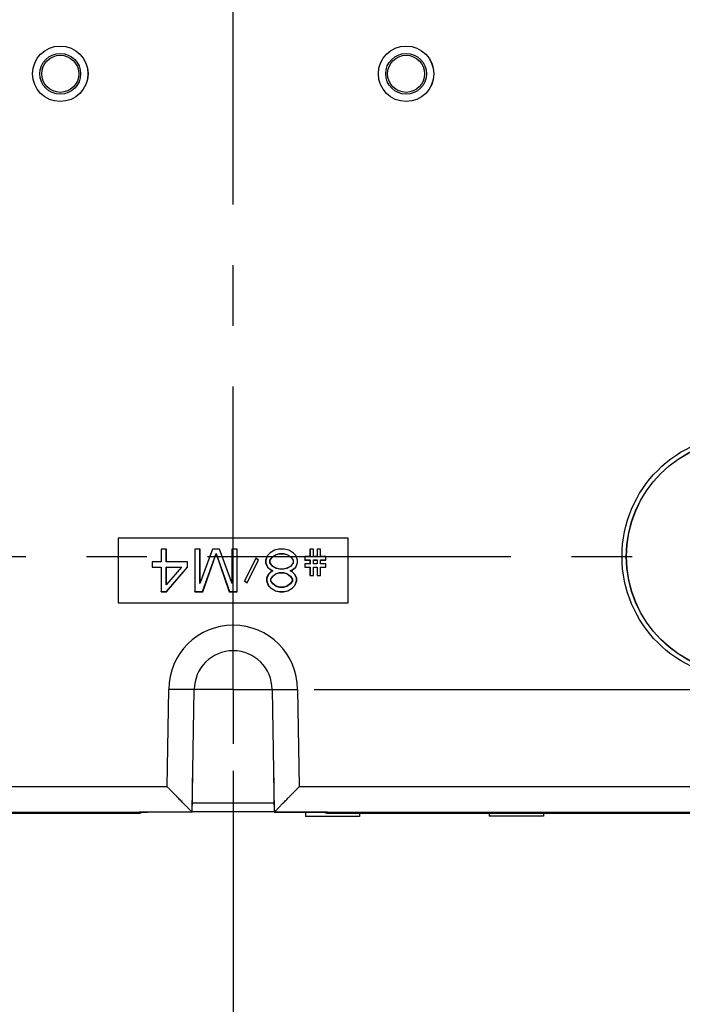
# Model space of a CAD drawing. Header units: inches. Extents: x 0 to 34, y 0 to 22.
# Tile 35 of 47: x 20.8 to 22.3, y 11 to 13.3. Entities that reach past the tile are written whole.
import ezdxf

# ---------------------------------------------------------------- set-up
doc = ezdxf.new("R2010")
doc.units = ezdxf.units.IN
doc.header["$LTSCALE"] = 1.87
doc.header["$MEASUREMENT"] = 0
doc.linetypes.add('CENTER', pattern=[0.6, 0.375, -0.075, 0.075, -0.075])
doc.layers.get('0').update_dxf_attribs({"linetype": 'CONTINUOUS'})
doc.layers.add('DEFAULT_1', color=7, linetype='CENTER')
doc.layers.add('DIMENSIONS', color=7, linetype='CONTINUOUS')
doc.styles.get("Standard").update_dxf_attribs({"font": 'txt', "width": 0.8})
doc.dimstyles.new('DIMSTYLE_1', dxfattribs={"dimtxt": 0.125, "dimasz": 0.1875, "dimexe": 0.18, "dimexo": 0.0625, "dimgap": 0.09, "dimtad": 0, "dimtih": 1, "dimtoh": 1, "dimdec": 3, "dimzin": 4, "dimdsep": 46, "dimtxsty": 'STANDARD', "dimblk": '_FILLED', "dimblk1": '_FILLED', "dimblk2": '_FILLED', "dimcen": 0.09, "dimadec": 0, "dimazin": 0, "dimtp": 0.01, "dimtm": 0.01, "dimtfac": 1, "dimtdec": 3, "dimtofl": 0, "dimtmove": 0, "dimatfit": 3, "dimldrblk": '_FILLED', "dimfxl": 1, "dimtolj": 1, "dimtzin": 4, "dimarcsym": 0})

# ---------------------------------------------------------------- blocks, each defined once
blk = doc.blocks.new('_FILLED')
at = {"color": 0, "linetype": 'BYBLOCK'}
blk.add_solid([(0, 0), (-1, 0.167), (-1, -0.167)], dxfattribs=at)
blk = doc.blocks.new('*D4')
at = {"layer": 'DIMENSIONS', "color": 2, "linetype": 'CONTINUOUS'}
for p, q in [((21.457, 18.2607), (24.2746, 18.2607)), ((24.1496, 18.2607), (24.1496, 15.3095)), ((24.1496, 11.7607), (24.1496, 14.6532)), ((21.4569, 11.7607), (24.2746, 11.7607))]:
    blk.add_line(p, q, dxfattribs=at)
at = {"layer": 'DIMENSIONS', "color": 2, "linetype": 'CONTINUOUS', "xscale": 0.1875, "yscale": 0.1875, "zscale": 0.1875}
for p, rotation in [((24.1496, 18.2607), 90), ((24.1496, 11.7607), 270)]:
    blk.add_blockref('_FILLED', p, dxfattribs=dict(at, rotation=rotation))
at = {"layer": 'DIMENSIONS', "color": 2, "linetype": 'CONTINUOUS', "width": 0.8}
for s, p in [('6.500', (23.4871, 15.122)), ('[', (24.1121, 15.122)), ('165.1', (24.2121, 15.122)), (']', (24.7121, 15.122)), ('PANEL MOUNT', (23.5996, 14.9032)), ('SCREW LOCATIONS', (23.3996, 14.7157))]:
    blk.add_text(s, height=0.125, dxfattribs=at).set_placement(p)
blk = doc.blocks.new('*D7')
at = {"layer": 'DIMENSIONS', "color": 2, "linetype": 'CONTINUOUS'}
for p, q in [((21.2693, 11.5731), (21.2693, 10.5482)), ((19.3891, 11.5338), (19.3891, 10.5482)), ((19.3891, 10.6732), (19.0291, 10.6732)), ((21.2693, 10.6732), (21.6484, 10.6732))]:
    blk.add_line(p, q, dxfattribs=at)
at = {"layer": 'DIMENSIONS', "color": 2, "linetype": 'CONTINUOUS', "xscale": 0.1875, "yscale": 0.1875, "zscale": 0.1875}
blk.add_blockref('_FILLED', (19.3891, 10.6732), dxfattribs=at)
at = {"layer": 'DIMENSIONS', "color": 2, "linetype": 'CONTINUOUS', "xscale": 0.1875, "yscale": 0.1875, "zscale": 0.1875, "rotation": 180}
blk.add_blockref('_FILLED', (21.2693, 10.6732), dxfattribs=at)
at = {"layer": 'DIMENSIONS', "color": 2, "linetype": 'CONTINUOUS', "width": 0.8}
for s, p in [('1.880', (21.7109, 10.6107)), ('[', (22.3359, 10.6107)), ('47.76', (22.4359, 10.6107)), (']', (22.9359, 10.6107))]:
    blk.add_text(s, height=0.125, dxfattribs=at).set_placement(p)
blk = doc.blocks.new('*D10')
at = {"layer": 'DIMENSIONS', "color": 2, "linetype": 'CONTINUOUS'}
for p, q in [((19.3891, 11.5338), (19.3891, 9.5482)), ((19.8899, 11.0054), (19.8899, 9.5482)), ((19.3891, 9.6732), (19.0291, 9.6732)), ((19.8899, 9.6732), (20.2584, 9.6732))]:
    blk.add_line(p, q, dxfattribs=at)
at = {"layer": 'DIMENSIONS', "color": 2, "linetype": 'CONTINUOUS', "xscale": 0.1875, "yscale": 0.1875, "zscale": 0.1875}
blk.add_blockref('_FILLED', (19.3891, 9.6732), dxfattribs=at)
at = {"layer": 'DIMENSIONS', "color": 2, "linetype": 'CONTINUOUS', "xscale": 0.1875, "yscale": 0.1875, "zscale": 0.1875, "rotation": 180}
blk.add_blockref('_FILLED', (19.8899, 9.6732), dxfattribs=at)
at = {"layer": 'DIMENSIONS', "color": 2, "linetype": 'CONTINUOUS', "width": 0.8}
for s, p in [('.501', (20.3209, 9.6107)), ('[', (20.8459, 9.6107)), ('12.72', (20.9459, 9.6107)), (']', (21.4459, 9.6107)), ('ANTENNA CONNECTOR', (20.3209, 9.3919))]:
    blk.add_text(s, height=0.125, dxfattribs=at).set_placement(p)
blk = doc.blocks.new('*D11')
at = {"layer": 'DIMENSIONS', "color": 2, "linetype": 'CONTINUOUS'}
for p, q in [((19.3891, 11.5338), (19.3891, 10.0482)), ((20.551, 11.3107), (20.551, 10.0482)), ((19.3891, 10.1732), (19.0291, 10.1732)), ((20.551, 10.1732), (20.893, 10.1732))]:
    blk.add_line(p, q, dxfattribs=at)
at = {"layer": 'DIMENSIONS', "color": 2, "linetype": 'CONTINUOUS', "xscale": 0.1875, "yscale": 0.1875, "zscale": 0.1875}
blk.add_blockref('_FILLED', (19.3891, 10.1732), dxfattribs=at)
at = {"layer": 'DIMENSIONS', "color": 2, "linetype": 'CONTINUOUS', "xscale": 0.1875, "yscale": 0.1875, "zscale": 0.1875, "rotation": 180}
blk.add_blockref('_FILLED', (20.551, 10.1732), dxfattribs=at)
at = {"layer": 'DIMENSIONS', "color": 2, "linetype": 'CONTINUOUS', "width": 0.8}
for s, p in [('1.162', (20.9555, 10.1107)), ('[', (21.5805, 10.1107)), ('29.51', (21.6805, 10.1107)), (']', (22.1805, 10.1107)), ('RESET SWITCH', (20.9555, 9.8919))]:
    blk.add_text(s, height=0.125, dxfattribs=at).set_placement(p)

msp = doc.modelspace()

# ---------------------------------------------------------------- linework, layer by layer
at = {"color": 7, "linetype": 'CONTINUOUS'}
for p, q in [((21.5353, 12.1113), (21.0033, 12.1113)), ((21.0033, 12.1113), (21.0036, 12.111)), ((21.0033, 12.1113), (21.0033, 11.9612)), ((21.5351, 12.111), (21.0036, 12.111)), ((21.0036, 12.111), (21.0036, 11.9614)), ((21.5353, 12.1113), (21.5351, 12.111)), ((21.5351, 11.9614), (21.5351, 12.111)), ((21.5353, 11.9612), (21.5353, 12.1113)), ((21.1148, 12.0855), (21.1025, 12.0855)), ((21.1025, 12.0855), (21.1027, 12.0852)), ((21.1025, 12.0855), (21.1025, 12.0561)), ((21.1145, 12.0852), (21.1027, 12.0852)), ((21.1027, 12.0852), (21.1027, 12.0559)), ((21.1148, 12.0855), (21.1145, 12.0852)), ((21.1145, 12.0559), (21.1145, 12.0852)), ((21.1148, 12.0561), (21.1148, 12.0855)), ((21.1927, 12.0855), (21.1804, 12.0855)), ((21.1804, 12.0855), (21.1807, 12.0852)), ((21.1804, 12.0855), (21.1804, 11.987)), ((21.1924, 12.0852), (21.1807, 12.0852)), ((21.1807, 12.0852), (21.1807, 11.9873)), ((21.1927, 12.0855), (21.1924, 12.0852)), ((21.1924, 12.0065), (21.1924, 12.0852)), ((21.2216, 12.0852), (21.1924, 12.0065)), ((21.1927, 12.008), (21.1927, 12.0855)), ((21.2214, 12.0855), (21.1927, 12.008)), ((21.1987, 11.9873), (21.2296, 12.0758)), ((21.1989, 11.987), (21.2296, 12.075)), ((21.2378, 12.0855), (21.2214, 12.0855)), ((21.2214, 12.0855), (21.2216, 12.0852)), ((21.2376, 12.0852), (21.2216, 12.0852)), ((21.2296, 12.0758), (21.2606, 11.9873)), ((21.2296, 12.075), (21.2296, 12.0758)), ((21.2296, 12.075), (21.2604, 11.987)), ((21.2378, 12.0855), (21.2376, 12.0852)), ((21.2668, 12.0065), (21.2376, 12.0852)), ((21.2665, 12.008), (21.2378, 12.0855)), ((21.2788, 12.0855), (21.2665, 12.0855)), ((21.2665, 12.0855), (21.2668, 12.0852)), ((21.2665, 12.0855), (21.2665, 12.008)), ((21.2786, 12.0852), (21.2668, 12.0852)), ((21.2668, 12.0852), (21.2668, 12.0065)), ((21.2788, 12.0855), (21.2786, 12.0852)), ((21.2786, 11.9873), (21.2786, 12.0852)), ((21.2788, 11.987), (21.2788, 12.0855)), ((21.3547, 12.0771), (21.3485, 12.0708)), ((21.3549, 12.0769), (21.3488, 12.0707)), ((21.365, 12.0834), (21.3547, 12.0771)), ((21.3547, 12.0771), (21.3549, 12.0769)), ((21.365, 12.0831), (21.3549, 12.0769)), ((21.3607, 12.0689), (21.369, 12.0731)), ((21.3608, 12.0687), (21.3691, 12.0729)), ((21.3752, 12.0855), (21.365, 12.0834)), ((21.3752, 12.0852), (21.365, 12.0831)), ((21.365, 12.0834), (21.365, 12.0831)), ((21.369, 12.0731), (21.3772, 12.0752)), ((21.3691, 12.0729), (21.369, 12.0731)), ((21.3691, 12.0729), (21.3773, 12.075)), ((21.3875, 12.0855), (21.3752, 12.0855)), ((21.3752, 12.0855), (21.3752, 12.0852)), ((21.3875, 12.0852), (21.3752, 12.0852)), ((21.3772, 12.0752), (21.3855, 12.0752)), ((21.3773, 12.075), (21.3772, 12.0752)), ((21.3773, 12.075), (21.3855, 12.075)), ((21.3855, 12.0752), (21.3938, 12.0731)), ((21.3855, 12.075), (21.3855, 12.0752)), ((21.3855, 12.075), (21.3937, 12.0729)), ((21.3978, 12.0834), (21.3875, 12.0855)), ((21.3875, 12.0855), (21.3875, 12.0852)), ((21.3977, 12.0831), (21.3875, 12.0852)), ((21.3937, 12.0729), (21.3938, 12.0731)), ((21.3937, 12.0729), (21.4019, 12.0687)), ((21.3938, 12.0731), (21.402, 12.0689)), ((21.3978, 12.0834), (21.3977, 12.0831)), ((21.4078, 12.0769), (21.3977, 12.0831)), ((21.408, 12.0771), (21.3978, 12.0834)), ((21.408, 12.0771), (21.4078, 12.0769)), ((21.4139, 12.0707), (21.4078, 12.0769)), ((21.4142, 12.0708), (21.408, 12.0771)), ((21.4552, 12.0855), (21.447, 12.0855)), ((21.447, 12.0855), (21.4472, 12.0852)), ((21.447, 12.0855), (21.447, 12.0687)), ((21.4549, 12.0852), (21.4472, 12.0852)), ((21.4472, 12.0852), (21.4472, 12.0684)), ((21.4552, 12.0855), (21.4549, 12.0852)), ((21.4549, 12.0684), (21.4549, 12.0852)), ((21.4552, 12.0687), (21.4552, 12.0855)), ((21.4716, 12.0855), (21.4634, 12.0855)), ((21.4634, 12.0855), (21.4636, 12.0852)), ((21.4634, 12.0855), (21.4634, 12.0687)), ((21.4713, 12.0852), (21.4636, 12.0852)), ((21.4636, 12.0852), (21.4636, 12.0684)), ((21.4716, 12.0855), (21.4713, 12.0852)), ((21.4713, 12.0684), (21.4713, 12.0852)), ((21.4716, 12.0687), (21.4716, 12.0855)), ((21.1025, 12.0561), (21.082, 12.0561)), ((21.082, 12.0561), (21.0822, 12.0559)), ((21.082, 12.0561), (21.082, 12.0436)), ((21.1027, 12.0559), (21.0822, 12.0559)), ((21.0822, 12.0559), (21.0822, 12.0438)), ((21.1025, 12.0561), (21.1027, 12.0559)), ((21.1148, 12.0561), (21.1145, 12.0559)), ((21.1637, 12.0559), (21.1145, 12.0559)), ((21.164, 12.0561), (21.1148, 12.0561)), ((21.164, 12.0561), (21.1637, 12.0559)), ((21.1637, 12.0437), (21.1637, 12.0559)), ((21.164, 12.0436), (21.164, 12.0561)), ((21.3219, 12.0645), (21.2952, 12.0122)), ((21.322, 12.0641), (21.2956, 12.0122)), ((21.3013, 12.0084), (21.3277, 12.0602)), ((21.3014, 12.008), (21.328, 12.0603)), ((21.328, 12.0603), (21.3219, 12.0645)), ((21.3219, 12.0645), (21.322, 12.0641)), ((21.3277, 12.0602), (21.322, 12.0641)), ((21.328, 12.0603), (21.3277, 12.0602)), ((21.3485, 12.0708), (21.3444, 12.0603)), ((21.3444, 12.0603), (21.3447, 12.0603)), ((21.3444, 12.0603), (21.3444, 12.054)), ((21.3444, 12.054), (21.3447, 12.0541)), ((21.3444, 12.054), (21.3485, 12.0436)), ((21.3488, 12.0707), (21.3447, 12.0603)), ((21.3447, 12.0603), (21.3447, 12.0541)), ((21.3447, 12.0541), (21.3488, 12.0437)), ((21.3485, 12.0708), (21.3488, 12.0707)), ((21.3544, 12.0604), (21.3607, 12.0689)), ((21.3547, 12.0603), (21.3544, 12.0604)), ((21.3544, 12.054), (21.3544, 12.0604)), ((21.3607, 12.0455), (21.3544, 12.054)), ((21.3547, 12.054), (21.3544, 12.054)), ((21.3547, 12.0603), (21.3608, 12.0687)), ((21.3547, 12.054), (21.3547, 12.0603)), ((21.3608, 12.0457), (21.3547, 12.054)), ((21.3608, 12.0687), (21.3607, 12.0689)), ((21.4019, 12.0687), (21.402, 12.0689)), ((21.4019, 12.0687), (21.408, 12.0603)), ((21.408, 12.054), (21.4019, 12.0457)), ((21.402, 12.0689), (21.4083, 12.0604)), ((21.4083, 12.054), (21.402, 12.0455)), ((21.408, 12.0603), (21.4083, 12.0604)), ((21.408, 12.0603), (21.408, 12.054)), ((21.408, 12.054), (21.4083, 12.054)), ((21.4083, 12.0604), (21.4083, 12.054)), ((21.4142, 12.0708), (21.4139, 12.0707)), ((21.418, 12.0603), (21.4139, 12.0707)), ((21.4139, 12.0437), (21.418, 12.0541)), ((21.4183, 12.0603), (21.4142, 12.0708)), ((21.4142, 12.0436), (21.4183, 12.054)), ((21.4183, 12.0603), (21.418, 12.0603)), ((21.418, 12.0541), (21.418, 12.0603)), ((21.4183, 12.054), (21.418, 12.0541)), ((21.4183, 12.054), (21.4183, 12.0603)), ((21.447, 12.0687), (21.4347, 12.0687)), ((21.4347, 12.0687), (21.4349, 12.0684)), ((21.4347, 12.0687), (21.4347, 12.0603)), ((21.4347, 12.0603), (21.4349, 12.0606)), ((21.4347, 12.0603), (21.447, 12.0603)), ((21.447, 12.052), (21.4347, 12.052)), ((21.4347, 12.052), (21.4349, 12.0517)), ((21.4347, 12.052), (21.4347, 12.0436)), ((21.4472, 12.0684), (21.4349, 12.0684)), ((21.4349, 12.0684), (21.4349, 12.0606)), ((21.4349, 12.0606), (21.4472, 12.0606)), ((21.4472, 12.0517), (21.4349, 12.0517)), ((21.4349, 12.0517), (21.4349, 12.0438)), ((21.447, 12.0687), (21.4472, 12.0684)), ((21.447, 12.0603), (21.4472, 12.0606)), ((21.447, 12.0603), (21.447, 12.052)), ((21.447, 12.052), (21.4472, 12.0517)), ((21.4472, 12.0606), (21.4472, 12.0517)), ((21.4552, 12.0687), (21.4549, 12.0684)), ((21.4636, 12.0684), (21.4549, 12.0684)), ((21.4549, 12.0606), (21.4636, 12.0606)), ((21.4552, 12.0603), (21.4549, 12.0606)), ((21.4549, 12.0517), (21.4549, 12.0606)), ((21.4552, 12.052), (21.4549, 12.0517)), ((21.4636, 12.0517), (21.4549, 12.0517)), ((21.4634, 12.0687), (21.4552, 12.0687)), ((21.4552, 12.0603), (21.4634, 12.0603)), ((21.4552, 12.052), (21.4552, 12.0603)), ((21.4634, 12.052), (21.4552, 12.052)), ((21.4634, 12.0687), (21.4636, 12.0684)), ((21.4634, 12.0603), (21.4636, 12.0606)), ((21.4634, 12.0603), (21.4634, 12.052)), ((21.4634, 12.052), (21.4636, 12.0517)), ((21.4636, 12.0606), (21.4636, 12.0517)), ((21.4716, 12.0687), (21.4713, 12.0684)), ((21.4836, 12.0684), (21.4713, 12.0684)), ((21.4713, 12.0606), (21.4836, 12.0606)), ((21.4716, 12.0603), (21.4713, 12.0606)), ((21.4713, 12.0517), (21.4713, 12.0606)), ((21.4716, 12.052), (21.4713, 12.0517)), ((21.4836, 12.0517), (21.4713, 12.0517)), ((21.4839, 12.0687), (21.4716, 12.0687)), ((21.4716, 12.0603), (21.4839, 12.0603)), ((21.4716, 12.052), (21.4716, 12.0603)), ((21.4839, 12.052), (21.4716, 12.052)), ((21.4839, 12.0687), (21.4836, 12.0684)), ((21.4836, 12.0606), (21.4836, 12.0684)), ((21.4839, 12.0603), (21.4836, 12.0606)), ((21.4839, 12.052), (21.4836, 12.0517)), ((21.4836, 12.0438), (21.4836, 12.0517)), ((21.4839, 12.0603), (21.4839, 12.0687)), ((21.4839, 12.0436), (21.4839, 12.052)), ((21.082, 12.0436), (21.0822, 12.0438)), ((21.082, 12.0436), (21.1025, 12.0436)), ((21.0822, 12.0438), (21.1027, 12.0438)), ((21.1025, 12.0436), (21.1027, 12.0438)), ((21.1025, 12.0436), (21.1025, 11.987)), ((21.1027, 12.0438), (21.1027, 11.9873)), ((21.1145, 12.0438), (21.1502, 12.0438)), ((21.1148, 12.0436), (21.1145, 12.0438)), ((21.1145, 12.0031), (21.1145, 12.0438)), ((21.1502, 12.0438), (21.1145, 12.0031)), ((21.1147, 11.9873), (21.1637, 12.0437)), ((21.1148, 12.0436), (21.1496, 12.0436)), ((21.1148, 12.0038), (21.1148, 12.0436)), ((21.1148, 11.987), (21.164, 12.0436)), ((21.1496, 12.0436), (21.1148, 12.0038)), ((21.1496, 12.0436), (21.1502, 12.0438)), ((21.164, 12.0436), (21.1637, 12.0437)), ((21.3506, 12.0268), (21.3465, 12.0184)), ((21.3508, 12.0267), (21.3468, 12.0184)), ((21.3485, 12.0436), (21.3488, 12.0437)), ((21.3485, 12.0436), (21.3567, 12.0373)), ((21.3488, 12.0437), (21.3569, 12.0375)), ((21.3567, 12.0331), (21.3506, 12.0268)), ((21.3506, 12.0268), (21.3508, 12.0267)), ((21.3569, 12.0329), (21.3508, 12.0267)), ((21.3567, 12.0373), (21.3569, 12.0375)), ((21.3567, 12.0373), (21.3608, 12.0352)), ((21.3608, 12.0352), (21.3567, 12.0331)), ((21.3567, 12.0331), (21.3569, 12.0329)), ((21.3569, 12.0375), (21.3614, 12.0352)), ((21.3614, 12.0352), (21.3569, 12.0329)), ((21.3608, 12.0457), (21.3607, 12.0455)), ((21.369, 12.0412), (21.3607, 12.0455)), ((21.3607, 12.0228), (21.3689, 12.0292)), ((21.3691, 12.0415), (21.3608, 12.0457)), ((21.3608, 12.0352), (21.3614, 12.0352)), ((21.3608, 12.0226), (21.3691, 12.0289)), ((21.3689, 12.0292), (21.3772, 12.0313)), ((21.3691, 12.0289), (21.3689, 12.0292)), ((21.3691, 12.0415), (21.369, 12.0412)), ((21.3772, 12.0391), (21.369, 12.0412)), ((21.3773, 12.0394), (21.3691, 12.0415)), ((21.3691, 12.0289), (21.3773, 12.031)), ((21.3773, 12.0394), (21.3772, 12.0391)), ((21.3855, 12.0391), (21.3772, 12.0391)), ((21.3772, 12.0313), (21.3855, 12.0313)), ((21.3773, 12.031), (21.3772, 12.0313)), ((21.3855, 12.0394), (21.3773, 12.0394)), ((21.3773, 12.031), (21.3855, 12.031)), ((21.3937, 12.0415), (21.3855, 12.0394)), ((21.3938, 12.0412), (21.3855, 12.0391)), ((21.3855, 12.0394), (21.3855, 12.0391)), ((21.3855, 12.0313), (21.3938, 12.0292)), ((21.3855, 12.031), (21.3855, 12.0313)), ((21.3855, 12.031), (21.3937, 12.0289)), ((21.4019, 12.0457), (21.3937, 12.0415)), ((21.3937, 12.0415), (21.3938, 12.0412)), ((21.3937, 12.0289), (21.3938, 12.0292)), ((21.3937, 12.0289), (21.4019, 12.0226)), ((21.402, 12.0455), (21.3938, 12.0412)), ((21.3938, 12.0292), (21.4021, 12.0228)), ((21.4013, 12.0352), (21.4058, 12.0375)), ((21.4019, 12.0352), (21.4013, 12.0352)), ((21.4058, 12.0329), (21.4013, 12.0352)), ((21.4019, 12.0457), (21.402, 12.0455)), ((21.4019, 12.0352), (21.406, 12.0373)), ((21.406, 12.0331), (21.4019, 12.0352)), ((21.4058, 12.0375), (21.4139, 12.0437)), ((21.406, 12.0373), (21.4058, 12.0375)), ((21.406, 12.0331), (21.4058, 12.0329)), ((21.4119, 12.0267), (21.4058, 12.0329)), ((21.406, 12.0373), (21.4142, 12.0436)), ((21.4121, 12.0268), (21.406, 12.0331)), ((21.4121, 12.0268), (21.4119, 12.0267)), ((21.416, 12.0184), (21.4119, 12.0267)), ((21.4162, 12.0184), (21.4121, 12.0268)), ((21.4142, 12.0436), (21.4139, 12.0437)), ((21.4347, 12.0436), (21.4349, 12.0438)), ((21.4347, 12.0436), (21.447, 12.0436)), ((21.4349, 12.0438), (21.4472, 12.0438)), ((21.447, 12.0436), (21.4472, 12.0438)), ((21.447, 12.0436), (21.447, 12.0247)), ((21.4472, 12.0438), (21.4472, 12.025)), ((21.4549, 12.0438), (21.4636, 12.0438)), ((21.4552, 12.0436), (21.4549, 12.0438)), ((21.4549, 12.025), (21.4549, 12.0438)), ((21.4552, 12.0436), (21.4634, 12.0436)), ((21.4552, 12.0247), (21.4552, 12.0436)), ((21.4634, 12.0436), (21.4636, 12.0438)), ((21.4634, 12.0436), (21.4634, 12.0247)), ((21.4636, 12.0438), (21.4636, 12.025)), ((21.4713, 12.0438), (21.4836, 12.0438)), ((21.4716, 12.0436), (21.4713, 12.0438)), ((21.4713, 12.025), (21.4713, 12.0438)), ((21.4716, 12.0436), (21.4839, 12.0436)), ((21.4716, 12.0247), (21.4716, 12.0436)), ((21.4839, 12.0436), (21.4836, 12.0438)), ((21.1148, 12.0038), (21.1145, 12.0031)), ((21.1927, 12.008), (21.1924, 12.0065)), ((21.2665, 12.008), (21.2668, 12.0065)), ((21.2952, 12.0122), (21.2956, 12.0122)), ((21.2952, 12.0122), (21.3014, 12.008)), ((21.2956, 12.0122), (21.3013, 12.0084)), ((21.3014, 12.008), (21.3013, 12.0084)), ((21.3465, 12.0184), (21.3468, 12.0184)), ((21.3465, 12.0184), (21.3465, 12.0122)), ((21.3465, 12.0122), (21.3468, 12.0122)), ((21.3465, 12.0122), (21.3506, 12.0017)), ((21.3468, 12.0184), (21.3468, 12.0122)), ((21.3468, 12.0122), (21.3508, 12.0018)), ((21.3565, 12.0164), (21.3607, 12.0228)), ((21.3567, 12.0164), (21.3565, 12.0164)), ((21.3565, 12.0121), (21.3565, 12.0164)), ((21.3567, 12.0122), (21.3565, 12.0121)), ((21.3607, 12.0057), (21.3565, 12.0121)), ((21.3567, 12.0164), (21.3608, 12.0226)), ((21.3567, 12.0122), (21.3567, 12.0164)), ((21.3608, 12.0059), (21.3567, 12.0122)), ((21.3608, 12.0226), (21.3607, 12.0228)), ((21.3608, 12.0059), (21.3607, 12.0057)), ((21.3689, 11.9994), (21.3607, 12.0057)), ((21.3691, 11.9996), (21.3608, 12.0059)), ((21.4019, 12.0059), (21.3937, 11.9996)), ((21.4021, 12.0057), (21.3938, 11.9994)), ((21.4019, 12.0226), (21.4021, 12.0228)), ((21.4019, 12.0226), (21.406, 12.0164)), ((21.406, 12.0122), (21.4019, 12.0059)), ((21.4019, 12.0059), (21.4021, 12.0057)), ((21.4021, 12.0228), (21.4062, 12.0164)), ((21.4062, 12.0121), (21.4021, 12.0057)), ((21.406, 12.0164), (21.406, 12.0122)), ((21.406, 12.0164), (21.4062, 12.0164)), ((21.406, 12.0122), (21.4062, 12.0121)), ((21.4062, 12.0164), (21.4062, 12.0121)), ((21.4119, 12.0018), (21.416, 12.0122)), ((21.4121, 12.0017), (21.4162, 12.0122)), ((21.4162, 12.0184), (21.416, 12.0184)), ((21.416, 12.0122), (21.416, 12.0184)), ((21.4162, 12.0122), (21.416, 12.0122)), ((21.4162, 12.0122), (21.4162, 12.0184)), ((21.447, 12.0247), (21.4472, 12.025)), ((21.447, 12.0247), (21.4552, 12.0247)), ((21.4472, 12.025), (21.4549, 12.025)), ((21.4552, 12.0247), (21.4549, 12.025)), ((21.4634, 12.0247), (21.4636, 12.025)), ((21.4634, 12.0247), (21.4716, 12.0247)), ((21.4636, 12.025), (21.4713, 12.025)), ((21.4716, 12.0247), (21.4713, 12.025)), ((21.1025, 11.987), (21.1027, 11.9873)), ((21.1025, 11.987), (21.1148, 11.987)), ((21.1027, 11.9873), (21.1147, 11.9873)), ((21.1148, 11.987), (21.1147, 11.9873)), ((21.1804, 11.987), (21.1807, 11.9873)), ((21.1804, 11.987), (21.1989, 11.987)), ((21.1807, 11.9873), (21.1987, 11.9873)), ((21.1989, 11.987), (21.1987, 11.9873)), ((21.2604, 11.987), (21.2606, 11.9873)), ((21.2604, 11.987), (21.2788, 11.987)), ((21.2606, 11.9873), (21.2786, 11.9873)), ((21.2788, 11.987), (21.2786, 11.9873)), ((21.3506, 12.0017), (21.3508, 12.0018)), ((21.3506, 12.0017), (21.3567, 11.9954)), ((21.3508, 12.0018), (21.3569, 11.9956)), ((21.3567, 11.9954), (21.3569, 11.9956)), ((21.3567, 11.9954), (21.367, 11.9891)), ((21.3569, 11.9956), (21.3671, 11.9894)), ((21.367, 11.9891), (21.3671, 11.9894)), ((21.367, 11.9891), (21.3773, 11.987)), ((21.3671, 11.9894), (21.3773, 11.9873)), ((21.3691, 11.9996), (21.3689, 11.9994)), ((21.3772, 11.9972), (21.3689, 11.9994)), ((21.3773, 11.9975), (21.3691, 11.9996)), ((21.3773, 11.9975), (21.3772, 11.9972)), ((21.3855, 11.9972), (21.3772, 11.9972)), ((21.3855, 11.9975), (21.3773, 11.9975)), ((21.3773, 11.9873), (21.3854, 11.9873)), ((21.3773, 11.987), (21.3773, 11.9873)), ((21.3773, 11.987), (21.3855, 11.987)), ((21.3854, 11.9873), (21.3956, 11.9894)), ((21.3855, 11.987), (21.3854, 11.9873)), ((21.3937, 11.9996), (21.3855, 11.9975)), ((21.3938, 11.9994), (21.3855, 11.9972)), ((21.3855, 11.9975), (21.3855, 11.9972)), ((21.3855, 11.987), (21.3957, 11.9891)), ((21.3937, 11.9996), (21.3938, 11.9994)), ((21.3956, 11.9894), (21.4058, 11.9956)), ((21.3957, 11.9891), (21.3956, 11.9894)), ((21.3957, 11.9891), (21.406, 11.9954)), ((21.4058, 11.9956), (21.4119, 12.0018)), ((21.406, 11.9954), (21.4058, 11.9956)), ((21.406, 11.9954), (21.4121, 12.0017)), ((21.4121, 12.0017), (21.4119, 12.0018)), ((21.0033, 11.9612), (21.0036, 11.9614)), ((21.0033, 11.9612), (21.5353, 11.9612)), ((21.0036, 11.9614), (21.5351, 11.9614)), ((21.5353, 11.9612), (21.5351, 11.9614)), ((21.1164, 11.5362), (21.1203, 11.7612)), ((21.1761, 11.5733), (21.1794, 11.7607)), ((21.3593, 11.7607), (21.3625, 11.5733)), ((21.4183, 11.7612), (21.4223, 11.5362)), ((19.555, 11.5362), (21.1164, 11.5362)), ((21.4223, 11.5362), (22.9837, 11.5362)), ((21.3639, 11.4982), (21.1747, 11.4982)), ((19.5219, 11.4772), (21.0625, 11.4772)), ((21.0515, 11.4744), (19.6127, 11.4744)), ((21.0515, 11.4769), (21.0515, 11.4744)), ((21.0532, 11.477), (21.0535, 11.477)), ((21.0535, 11.477), (21.0539, 11.477)), ((21.0539, 11.477), (21.0544, 11.477)), ((21.0544, 11.477), (21.0554, 11.4771)), ((21.0554, 11.4771), (21.0566, 11.4771)), ((21.0566, 11.4771), (21.0587, 11.4771)), ((21.0587, 11.4771), (21.0619, 11.4772)), ((21.0619, 11.4772), (21.069, 11.4772)), ((21.0626, 11.4772), (21.0625, 11.4772)), ((21.069, 11.4772), (21.0715, 11.4772)), ((21.1743, 11.4773), (21.0715, 11.4773)), ((21.0715, 11.4772), (21.0715, 11.4773)), ((21.1743, 11.4772), (21.0715, 11.4772)), ((21.3643, 11.4782), (21.1743, 11.4782)), ((21.1743, 11.4773), (21.1743, 11.4773)), ((21.1743, 11.4772), (21.1743, 11.4773)), ((21.4671, 11.4773), (21.3643, 11.4773)), ((21.3643, 11.4772), (21.3643, 11.4773)), ((21.3643, 11.4773), (21.3643, 11.4773)), ((21.4368, 11.4772), (21.4368, 11.4669)), ((21.5618, 11.4669), (21.4368, 11.4669)), ((21.4671, 11.4772), (21.4671, 11.4773)), ((21.4697, 11.4772), (21.4786, 11.4771)), ((21.476, 11.4772), (21.4761, 11.4772)), ((21.4761, 11.4772), (23.0168, 11.4772)), ((21.4786, 11.4771), (21.4812, 11.4771)), ((21.4812, 11.4771), (21.4827, 11.4771)), ((21.4827, 11.4771), (21.484, 11.477)), ((21.484, 11.477), (21.4846, 11.477)), ((21.4871, 11.4744), (21.4871, 11.4769)), ((22.9259, 11.4744), (21.4871, 11.4744)), ((21.5618, 11.4744), (21.5618, 11.4669)), ((21.8618, 11.4744), (21.8618, 11.4679)), ((21.9868, 11.4679), (21.8618, 11.4679)), ((21.9868, 11.4744), (21.9868, 11.4679))]:
    msp.add_line(p, q, dxfattribs=at)
for points in [[(21.1743, 11.4773), (21.1749, 11.509), (21.1755, 11.5414), (21.1761, 11.5733)], [(21.3625, 11.5733), (21.3631, 11.5414), (21.3637, 11.5091), (21.3643, 11.4773)], [(21.0528, 11.477), (21.0528, 11.477), (21.0528, 11.477), (21.0529, 11.477), (21.0529, 11.477), (21.053, 11.477), (21.0532, 11.477)], [(21.3643, 11.4772), (21.468, 11.4772), (21.4697, 11.4772)], [(21.4846, 11.477), (21.4851, 11.477), (21.4853, 11.477), (21.4855, 11.477), (21.4856, 11.477), (21.4857, 11.477), (21.4858, 11.477), (21.4858, 11.477)]]:
    msp.add_lwpolyline(points, dxfattribs=at)
for centre, radius in [((20.8693, 13.1852), 0.0642), ((20.8693, 13.1852), 0.0641), ((21.6693, 13.1852), 0.0642), ((21.6693, 13.1852), 0.0641), ((20.8693, 13.1852), 0.0472), ((20.8693, 13.1852), 0.0429), ((21.6693, 13.1852), 0.0472), ((21.6693, 13.1852), 0.0429), ((22.4504, 12.0687), 0.2817), ((22.4504, 12.0687), 0.2717), ((22.4504, 12.0687), 0.2713)]:
    msp.add_circle(centre, radius, dxfattribs=at)
for radius, start, end in [(0.149, 0.223, 179.777), (0.09, 0, 180)]:
    msp.add_arc((21.2693, 11.7607), radius, start, end, dxfattribs=at)
for points, knots in [([(21.1794, 11.7607), (21.1794, 11.7606), (21.179, 11.7607), (21.1787, 11.7606), (21.1779, 11.7606), (21.1769, 11.7606), (21.1755, 11.7606), (21.1739, 11.7606), (21.172, 11.7606), (21.1699, 11.7607), (21.1675, 11.7607), (21.1649, 11.7607), (21.162, 11.7607), (21.1589, 11.7608), (21.1556, 11.7608), (21.1522, 11.7608), (21.1486, 11.7609), (21.1448, 11.7609), (21.1409, 11.761), (21.1369, 11.761), (21.1328, 11.7611), (21.1287, 11.7611), (21.1245, 11.7612), (21.1217, 11.7612), (21.1203, 11.7612)], [0, 0, 0, 0, 0.002572, 0.010208, 0.022885, 0.040538, 0.063079, 0.090393, 0.122342, 0.158763, 0.199471, 0.244258, 0.292897, 0.345141, 0.400722, 0.459358, 0.520749, 0.584583, 0.650534, 0.718266, 0.787433, 0.857684, 0.92866, 1, 1, 1, 1]), ([(21.3593, 11.7607), (21.3593, 11.7607), (21.3595, 11.7607), (21.36, 11.7607), (21.3607, 11.7607), (21.3618, 11.7607), (21.3631, 11.7607), (21.3647, 11.7607), (21.3666, 11.7608), (21.3687, 11.7608), (21.3711, 11.7608), (21.3738, 11.7608), (21.3766, 11.7609), (21.3797, 11.7609), (21.383, 11.7609), (21.3865, 11.7609), (21.3901, 11.761), (21.3938, 11.761), (21.3977, 11.761), (21.4017, 11.7611), (21.4058, 11.7611), (21.4099, 11.7612), (21.4141, 11.7612), (21.4169, 11.7612), (21.4183, 11.7612)], [0, 0, 0, 0, 0.002549, 0.010179, 0.022853, 0.040506, 0.063049, 0.090365, 0.122316, 0.15874, 0.199449, 0.244239, 0.292881, 0.345128, 0.400712, 0.45935, 0.520743, 0.584578, 0.65053, 0.718262, 0.787431, 0.857683, 0.928659, 1, 1, 1, 1]), ([(21.1743, 11.4773), (21.1745, 11.4877), (21.1749, 11.5088), (21.1755, 11.5408), (21.1759, 11.5624), (21.1761, 11.5733)], [0, 0, 0, 0, 0.325627, 0.658881, 1, 1, 1, 1]), ([(21.3625, 11.5733), (21.3627, 11.5623), (21.3631, 11.5408), (21.3637, 11.5088), (21.3641, 11.4877), (21.3644, 11.4773)], [0, 0, 0, 0, 0.341497, 0.674739, 1, 1, 1, 1]), ([(21.174, 11.4776), (21.1738, 11.4778), (21.1734, 11.4782), (21.1727, 11.4789), (21.1718, 11.4798), (21.1706, 11.481), (21.1693, 11.4824), (21.1676, 11.484), (21.1658, 11.4859), (21.1636, 11.4881), (21.1612, 11.4906), (21.1585, 11.4934), (21.1554, 11.4965), (21.1521, 11.4999), (21.1485, 11.5036), (21.1445, 11.5076), (21.1403, 11.5118), (21.1359, 11.5164), (21.1312, 11.5211), (21.1263, 11.5261), (21.1214, 11.5311), (21.1181, 11.5345), (21.1164, 11.5362)], [0, 0, 0, 0, 0.008785, 0.021096, 0.03701, 0.056742, 0.080479, 0.108455, 0.140908, 0.178079, 0.220199, 0.267463, 0.320013, 0.377918, 0.44114, 0.509521, 0.582754, 0.660372, 0.74175, 0.826107, 0.912528, 1, 1, 1, 1]), ([(21.3646, 11.4775), (21.3648, 11.4777), (21.3651, 11.4781), (21.3658, 11.4788), (21.3667, 11.4797), (21.3679, 11.4809), (21.3692, 11.4822), (21.3708, 11.4839), (21.3727, 11.4858), (21.3748, 11.4879), (21.3772, 11.4904), (21.38, 11.4932), (21.383, 11.4962), (21.3863, 11.4996), (21.39, 11.5034), (21.3939, 11.5074), (21.3982, 11.5117), (21.4026, 11.5162), (21.4073, 11.521), (21.4122, 11.526), (21.4172, 11.5311), (21.4206, 11.5345), (21.4223, 11.5362)], [0, 0, 0, 0, 0.008294, 0.020207, 0.035739, 0.055123, 0.07854, 0.106228, 0.138429, 0.175392, 0.217351, 0.264511, 0.317022, 0.374959, 0.438293, 0.506869, 0.580379, 0.658357, 0.740167, 0.825015, 0.911972, 1, 1, 1, 1]), ([(21.0583, 11.4771), (21.0581, 11.4769), (21.0576, 11.4765), (21.0568, 11.4759), (21.0558, 11.4754), (21.0548, 11.4749), (21.0537, 11.4746), (21.0526, 11.4745), (21.0519, 11.4744), (21.0515, 11.4744)], [0, 0, 0, 0, 0.114217, 0.26184, 0.409462, 0.557085, 0.704715, 0.852353, 1, 1, 1, 1]), ([(21.0529, 11.477), (21.0527, 11.477), (21.0524, 11.4769), (21.0519, 11.4769), (21.0517, 11.4769), (21.0515, 11.4769), (21.0515, 11.4769)], [0, 0, 0, 0, 0.431852, 0.743632, 0.932795, 1, 1, 1, 1]), ([(21.0625, 11.4772), (21.062, 11.4772), (21.0609, 11.4771), (21.0594, 11.4771), (21.058, 11.4771), (21.0568, 11.4771), (21.0556, 11.4771), (21.0546, 11.477), (21.0537, 11.477), (21.0531, 11.477), (21.0529, 11.477)], [0, 0, 0, 0, 0.165556, 0.322314, 0.46837, 0.60253, 0.723783, 0.831008, 0.923314, 1, 1, 1, 1]), ([(21.0715, 11.4773), (21.071, 11.4773), (21.07, 11.4773), (21.0685, 11.4772), (21.067, 11.4772), (21.0655, 11.4772), (21.064, 11.4772), (21.0631, 11.4772), (21.0626, 11.4772)], [0, 0, 0, 0, 0.170781, 0.342059, 0.512318, 0.680998, 0.847409, 1, 1, 1, 1]), ([(21.476, 11.4772), (21.4756, 11.4772), (21.4746, 11.4772), (21.4732, 11.4772), (21.4717, 11.4772), (21.4701, 11.4772), (21.4686, 11.4773), (21.4676, 11.4773), (21.4671, 11.4773)], [0, 0, 0, 0, 0.15259, 0.318993, 0.487676, 0.657944, 0.829225, 1, 1, 1, 1]), ([(21.4857, 11.477), (21.4855, 11.477), (21.485, 11.477), (21.4841, 11.477), (21.483, 11.4771), (21.4819, 11.4771), (21.4806, 11.4771), (21.4792, 11.4771), (21.4777, 11.4771), (21.4766, 11.4772), (21.4761, 11.4772)], [0, 0, 0, 0, 0.07665, 0.168944, 0.276121, 0.397354, 0.531536, 0.677582, 0.834293, 1, 1, 1, 1]), ([(21.4871, 11.4744), (21.4868, 11.4744), (21.486, 11.4745), (21.4849, 11.4746), (21.4838, 11.4749), (21.4828, 11.4754), (21.4818, 11.4759), (21.481, 11.4765), (21.4805, 11.4769), (21.4803, 11.4771)], [0, 0, 0, 0, 0.147649, 0.295289, 0.442919, 0.590545, 0.738168, 0.885793, 1, 1, 1, 1]), ([(21.4871, 11.4769), (21.4871, 11.4769), (21.4869, 11.4769), (21.4867, 11.4769), (21.4863, 11.4769), (21.4859, 11.477), (21.4857, 11.477)], [0, 0, 0, 0, 0.067104, 0.256172, 0.56793, 1, 1, 1, 1])]:
    msp.add_open_spline(points, degree=3, knots=knots, dxfattribs=at)
for points in [[(21.0527, 11.4769), (21.0523, 11.4769), (21.0519, 11.4769), (21.0515, 11.4769)], [(21.0528, 11.4769), (21.0528, 11.4769), (21.0527, 11.4769), (21.0527, 11.4769)], [(21.053, 11.477), (21.0529, 11.4769), (21.0529, 11.4769), (21.0528, 11.4769)], [(21.0626, 11.4772), (21.0626, 11.4772), (21.0625, 11.4772), (21.0625, 11.4772)], [(21.1743, 11.4773), (21.1742, 11.4774), (21.1741, 11.4775), (21.174, 11.4776)], [(21.3643, 11.4773), (21.3644, 11.4774), (21.3645, 11.4775), (21.3646, 11.4775)], [(21.3643, 11.4773), (21.3643, 11.4773), (21.3643, 11.4773), (21.3643, 11.4773)], [(21.4761, 11.4772), (21.4761, 11.4772), (21.4761, 11.4772), (21.476, 11.4772)], [(21.4856, 11.477), (21.4857, 11.4769), (21.4858, 11.4769), (21.4858, 11.4769)], [(21.4858, 11.4769), (21.4859, 11.4769), (21.4859, 11.4769), (21.486, 11.4769)], [(21.486, 11.4769), (21.4863, 11.4769), (21.4867, 11.4769), (21.4871, 11.4769)]]:
    msp.add_open_spline(points, degree=3, dxfattribs=at)
at = {"layer": 'DEFAULT_1', "color": 7, "linetype": 'CENTER'}
for p, q in [((21.2693, 11.7607), (21.2693, 18.1917)), ((20.0882, 12.0687), (22.3253, 12.0687)), ((21.2693, 11.7607), (21.1442, 11.7607)), ((21.2693, 11.7607), (21.3944, 11.7607)), ((21.2693, 11.7607), (21.2693, 11.6356))]:
    msp.add_line(p, q, dxfattribs=at)

# ---------------------------------------------------------------- dimensions: what is measured, and where the dimension line sits
at = {"layer": 'DIMENSIONS', "color": 2, "linetype": 'CONTINUOUS'}
dim = msp.add_linear_dim(base=(24.1496, 11.7607), p1=(21.457, 18.2607), p2=(21.4569, 11.7607), angle=270, text='<>\\PPANEL MOUNT\\PSCREW LOCATIONS', dimstyle='DIMSTYLE_1', dxfattribs=at)
dim.commit()
dim.dimension.update_dxf_attribs({"geometry": '*D4', "text_midpoint": (24.1496, 14.9813), "dimtype": 160})
dim = msp.add_linear_dim(base=(21.2693, 10.6732), p1=(19.3891, 11.5338), p2=(21.2693, 11.5731), dimstyle='DIMSTYLE_1', dxfattribs=at)
dim.commit()
dim.dimension.update_dxf_attribs({"geometry": '*D7', "text_midpoint": (22.3734, 10.6732), "dimtype": 160})
for base, p2, text, picture, middle in [((19.8899, 9.6732), (19.8899, 11.0054), '<>\\PANTENNA CONNECTOR', '*D10', (21.1709, 9.5638)), ((20.551, 10.1732), (20.551, 11.3107), '<>\\PRESET SWITCH', '*D11', (21.618, 10.0638))]:
    dim = msp.add_linear_dim(base=base, p1=(19.3891, 11.5338), p2=p2, text=text, dimstyle='DIMSTYLE_1', dxfattribs=at)
    dim.commit()
    dim.dimension.update_dxf_attribs({"geometry": picture, "text_midpoint": middle, "dimtype": 160})

doc.saveas('drawing.dxf')
